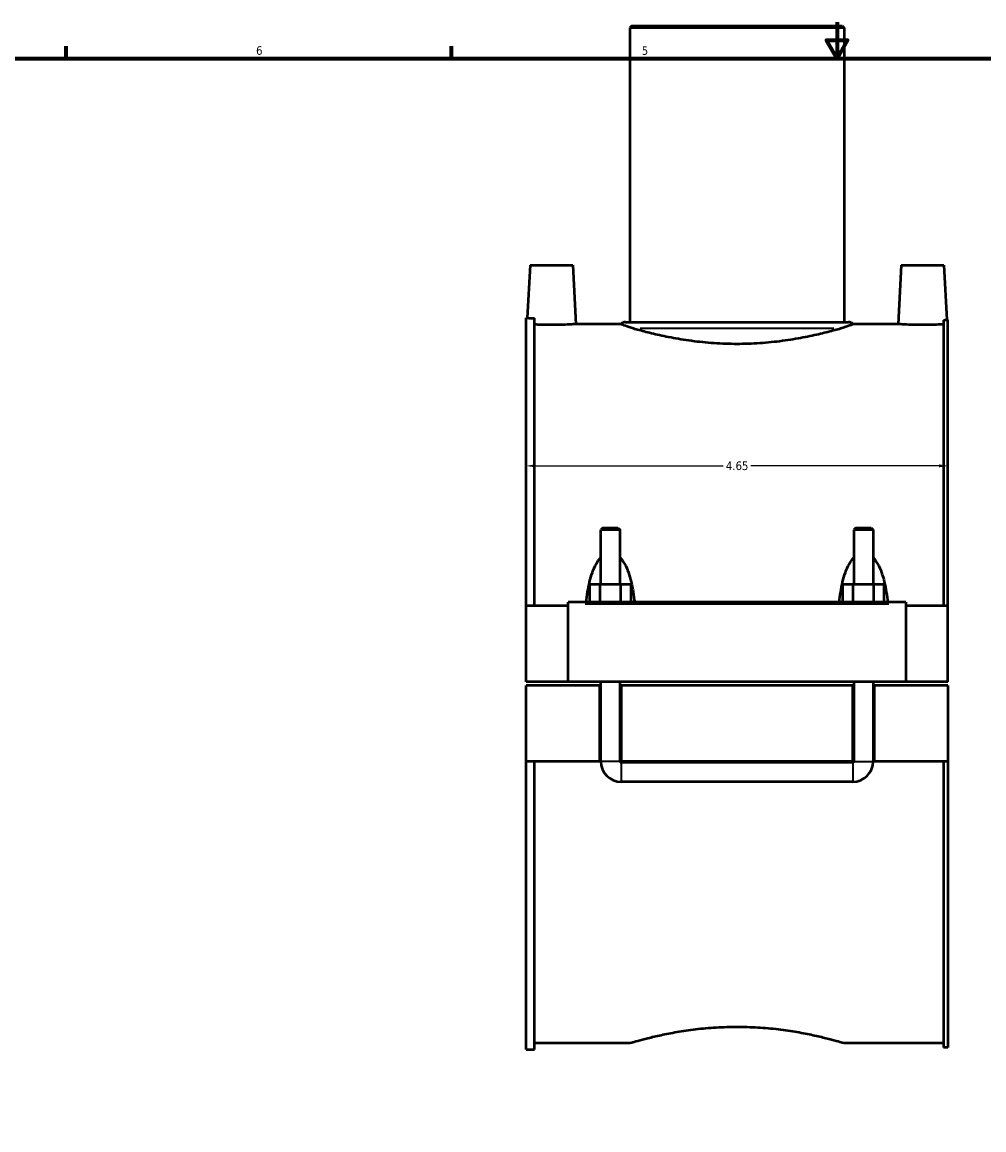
# Model space of a CAD drawing. Header units: inches. Extents: x -2.6 to 41.2, y -3 to 41.2.
# Tile 3 of 6: x 8 to 18.6, y 9.2 to 21.4. Entities that reach past the tile are written whole.
import ezdxf

# ---------------------------------------------------------------- set-up
doc = ezdxf.new("R2010")
doc.units = ezdxf.units.IN
doc.header["$MEASUREMENT"] = 0
for name, color, linetype, lineweight in [('Border (ANSI)', 7, 'Continuous', 70), ('Dimension (ANSI)', 7, 'Continuous', 25), ('Visible (ANSI)', 7, 'Continuous', 50), ('Visible Narrow (ANSI)', 7, 'Continuous', 35)]:
    doc.layers.add(name, color=color, linetype=linetype, lineweight=lineweight)
doc.styles.add('Note Text (ANSI)', font='tahoma.ttf')
doc.dimstyles.new('Default (ANSI)', dxfattribs={"dimtxt": 0.094488, "dimasz": 0.098425, "dimexe": 0.125, "dimexo": 0.0625, "dimgap": 0.031496, "dimtad": 0, "dimtih": 1, "dimtoh": 1, "dimrnd": 1e-08, "dimzin": 4, "dimdsep": 46, "dimtxsty": 'Note Text (ANSI)', "dimcen": 0.09, "dimdle": 0.393701, "dimclrd": 256, "dimclre": 256, "dimclrt": 5, "dimadec": 0, "dimazin": 1, "dimtfac": 1, "dimtofl": 0, "dimtmove": 0, "dimatfit": 3, "dimfxl": 1, "dimtolj": 1, "dimtzin": 4, "dimlwd": -1, "dimlwe": -1, "dimarcsym": 0})

# ---------------------------------------------------------------- blocks, each defined once
blk = doc.blocks.new('Borders Default Border')
at = {"layer": 'Border (ANSI)'}
for p, q in [((8.5, 21), (8.5, 21.134)), ((12.75, 21), (12.75, 21.134))]:
    blk.add_line(p, q, dxfattribs=at)
at = {"layer": 'Border (ANSI)', "flags": 128}
for points in [[(17, 21.4), (17, 21), (16.885, 21.2), (17.115, 21.2), (17, 21)], [(0.5, 1), (0.5, 21), (33.5, 21), (33.5, 1), (0.5, 1)]]:
    blk.add_lwpolyline(points, dxfattribs=at)
at = {"layer": 'Border (ANSI)', "color": 5, "true_color": 0x0000ff, "char_height": 0.0945, "attachment_point": 7, "style": 'Note Text (ANSI)'}
for s, insert in [('6', (10.595, 21.038)), ('5', (14.847, 21.038))]:
    blk.add_mtext(s, dxfattribs=dict(at, insert=insert))
blk = doc.blocks.new('*D9')
at = {"layer": 'Defpoints', "color": 0, "transparency": 16777216}
for p in [(13.572, 16.551), (18.222, 16.54), (18.222, 16.506)]:
    blk.add_point(p, dxfattribs=at)
at = {"layer": 'Dimension (ANSI)', "transparency": 16777216}
for p, q in [((13.67, 16.506), (15.744, 16.506)), ((18.123, 16.506), (16.05, 16.506))]:
    blk.add_line(p, q, dxfattribs=at)
for points in [[(13.67, 16.523), (13.67, 16.49), (13.572, 16.506)], [(18.123, 16.523), (18.123, 16.49), (18.222, 16.506)]]:
    blk.add_solid(points, dxfattribs=at)
at = {"layer": 'Dimension (ANSI)', "color": 5, "transparency": 16777216, "insert": (15.775, 16.555), "char_height": 0.0945, "attachment_point": 1, "style": 'Note Text (ANSI)'}
blk.add_mtext('\\A1;4.65', dxfattribs=at)

msp = doc.modelspace()

# ---------------------------------------------------------------- linework, layer by layer
at = {"layer": 'Visible (ANSI)'}
for p, q in [((14.737, 21.36), (14.714, 21.336)), ((17.08, 21.336), (14.714, 21.336)), ((14.714, 21.336), (14.714, 18.091)), ((14.737, 21.36), (17.056, 21.36)), ((17.056, 21.36), (17.08, 21.336)), ((17.08, 21.336), (17.08, 18.091)), ((13.615, 18.721), (13.584, 18.138)), ((13.615, 18.721), (14.087, 18.721)), ((14.087, 18.721), (14.121, 18.07)), ((17.707, 18.721), (17.673, 18.07)), ((17.707, 18.721), (18.179, 18.721)), ((18.179, 18.721), (18.211, 18.116)), ((13.572, 14.963), (13.572, 18.138)), ((13.572, 18.138), (13.584, 18.138)), ((13.665, 14.963), (13.665, 18.134)), ((14.666, 18.091), (17.127, 18.091)), ((18.175, 18.114), (18.175, 14.963)), ((18.222, 18.116), (18.211, 18.116)), ((18.222, 14.963), (18.222, 18.116)), ((14.616, 18.07), (14.121, 18.07)), ((17.673, 18.07), (17.178, 18.07)), ((14.419, 15.822), (14.396, 15.799)), ((14.608, 15.799), (14.396, 15.799)), ((14.396, 15.2), (14.396, 15.799)), ((14.419, 15.822), (14.585, 15.822)), ((14.585, 15.822), (14.608, 15.799)), ((14.608, 15.2), (14.608, 15.799)), ((17.209, 15.822), (17.186, 15.799)), ((17.398, 15.799), (17.186, 15.799)), ((17.186, 15.799), (17.186, 15.2)), ((17.209, 15.822), (17.375, 15.822)), ((17.375, 15.822), (17.398, 15.799)), ((17.398, 15.799), (17.398, 15.2)), ((14.275, 15.2), (14.388, 15.2)), ((14.275, 15.003), (14.275, 15.2)), ((14.388, 15.2), (14.616, 15.2)), ((14.388, 15.003), (14.388, 15.2)), ((14.616, 15.2), (14.729, 15.2)), ((14.616, 15.003), (14.616, 15.2)), ((14.729, 15.003), (14.729, 15.2)), ((17.065, 15.2), (17.178, 15.2)), ((17.065, 15.003), (17.065, 15.2)), ((17.178, 15.2), (17.406, 15.2)), ((17.178, 15.003), (17.178, 15.2)), ((17.406, 15.2), (17.519, 15.2)), ((17.406, 15.003), (17.406, 15.2)), ((17.519, 15.003), (17.519, 15.2)), ((14.037, 14.963), (13.572, 14.963)), ((13.572, 14.124), (13.572, 14.963)), ((14.037, 14.983), (14.037, 15.003)), ((17.757, 15.003), (14.037, 15.003)), ((14.037, 14.124), (14.037, 14.983)), ((17.757, 15.003), (17.757, 14.983)), ((17.757, 14.983), (17.757, 14.124)), ((18.222, 14.963), (17.757, 14.963)), ((18.222, 14.124), (18.222, 14.963)), ((14.037, 14.124), (13.572, 14.124)), ((13.572, 13.246), (13.572, 14.085)), ((14.384, 14.085), (13.572, 14.085)), ((17.757, 14.124), (14.037, 14.124)), ((14.384, 13.246), (14.384, 14.085)), ((14.384, 14.085), (14.396, 14.085)), ((14.396, 13.246), (14.396, 14.124)), ((14.608, 13.246), (14.608, 14.124)), ((14.608, 14.085), (14.62, 14.085)), ((17.174, 14.085), (14.62, 14.085)), ((14.62, 14.085), (14.62, 13.246)), ((17.174, 13.246), (17.174, 14.085)), ((17.174, 14.085), (17.186, 14.085)), ((17.186, 14.124), (17.186, 13.246)), ((17.398, 14.124), (17.398, 13.246)), ((17.398, 14.085), (17.41, 14.085)), ((18.222, 14.085), (17.41, 14.085)), ((17.41, 14.085), (17.41, 13.246)), ((18.222, 14.124), (17.757, 14.124)), ((18.222, 14.085), (18.222, 13.246)), ((13.572, 10.071), (13.572, 13.246)), ((14.384, 13.246), (13.572, 13.246)), ((13.665, 10.071), (13.665, 13.246)), ((14.396, 13.246), (14.384, 13.246)), ((14.62, 13.246), (14.608, 13.246)), ((17.174, 13.246), (14.62, 13.246)), ((17.174, 13.234), (14.62, 13.234)), ((17.186, 13.246), (17.174, 13.246)), ((17.41, 13.246), (17.398, 13.246)), ((18.222, 13.246), (17.41, 13.246)), ((18.175, 13.246), (18.175, 10.093)), ((18.222, 13.246), (18.222, 10.093)), ((17.174, 13.022), (14.62, 13.022)), ((13.572, 10.071), (13.665, 10.071)), ((14.714, 10.14), (13.665, 10.14)), ((18.175, 10.14), (17.08, 10.14)), ((18.222, 10.093), (18.175, 10.093))]:
    msp.add_line(p, q, dxfattribs=at)
for centre, radius, start, end in [((14.666, 18.02), 0.071, 90, 135.4652), ((17.127, 18.02), 0.071, 44.5348, 90), ((14.62, 13.246), 0.224, 180, 270), ((14.62, 13.246), 0.0118, 180, 270), ((17.174, 13.246), 0.224, 270, 0), ((17.174, 13.246), 0.0118, 270, 0)]:
    msp.add_arc(centre, radius, start, end, dxfattribs=at)
for points, knots in [([(13.584, 18.138), (13.584, 18.138), (13.591, 18.138), (13.618, 18.136), (13.638, 18.135), (13.663, 18.134), (13.664, 18.134), (13.665, 18.134)], [1.0220714, 1.0220714, 1.0220714, 1.0220714, 1.2775384, 1.2775384, 1.5330054, 1.5330054, 1.542684, 1.542684, 1.542684, 1.542684]), ([(18.175, 18.114), (18.181, 18.114), (18.186, 18.115), (18.204, 18.116), (18.211, 18.116), (18.211, 18.116)], [0.6879656, 0.6879656, 0.6879656, 0.6879656, 0.7699603, 0.7699603, 1.0265449, 1.0265449, 1.0265449, 1.0265449]), ([(13.851, 18.06), (13.817, 18.06), (13.781, 18.061), (13.716, 18.063), (13.688, 18.064), (13.665, 18.065)], [0, 0, 0, 0, 0.2590322, 0.2590322, 0.4994514, 0.4994514, 0.4994514, 0.4994514]), ([(14.121, 18.07), (14.121, 18.07), (14.114, 18.069), (14.087, 18.068), (14.066, 18.066), (14.018, 18.064), (13.988, 18.063), (13.921, 18.061), (13.885, 18.06), (13.851, 18.06)], [3.107748, 3.107748, 3.107748, 3.107748, 3.366674, 3.366674, 3.6256, 3.6256, 3.884632, 3.884632, 4.143664, 4.143664, 4.143664, 4.143664]), ([(14.756, 18.02), (14.722, 18.03), (14.691, 18.04), (14.643, 18.058), (14.629, 18.064), (14.619, 18.068), (14.617, 18.069), (14.616, 18.07), (14.616, 18.07), (14.616, 18.07)], [10.511934, 10.511934, 10.511934, 10.511934, 11.193761, 11.193761, 11.885408, 11.885408, 12.12366, 12.12366, 12.259484, 12.259484, 12.259484, 12.259484]), ([(15.897, 17.85), (15.814, 17.85), (15.729, 17.853), (15.561, 17.864), (15.477, 17.873), (15.317, 17.894), (15.24, 17.907), (15.099, 17.934), (15.034, 17.948), (14.919, 17.975), (14.865, 17.989), (14.796, 18.009), (14.775, 18.014), (14.756, 18.02)], [0, 0, 0, 0, 0.627765, 0.627765, 1.25553, 1.25553, 1.883295, 1.883295, 2.51106, 2.51106, 3.138553, 3.138553, 3.426308, 3.426308, 3.426308, 3.426308]), ([(17.038, 18.02), (17.019, 18.014), (16.998, 18.009), (16.928, 17.989), (16.874, 17.975), (16.76, 17.948), (16.695, 17.934), (16.553, 17.907), (16.477, 17.894), (16.317, 17.873), (16.233, 17.864), (16.064, 17.853), (15.979, 17.85), (15.897, 17.85)], [16.657811, 16.657811, 16.657811, 16.657811, 16.945567, 16.945567, 17.573059, 17.573059, 18.200824, 18.200824, 18.828589, 18.828589, 19.456354, 19.456354, 20.084119, 20.084119, 20.084119, 20.084119]), ([(17.178, 18.07), (17.178, 18.07), (17.178, 18.07), (17.178, 18.07), (17.177, 18.069), (17.174, 18.068), (17.171, 18.067), (17.159, 18.062), (17.15, 18.058), (17.114, 18.044), (17.082, 18.033), (17.038, 18.02)], [12.259484, 12.259484, 12.259484, 12.259484, 12.290306, 12.290306, 12.469798, 12.469798, 12.786442, 12.786442, 13.210083, 13.210083, 13.916538, 13.916538, 13.916538, 13.916538]), ([(17.943, 18.06), (17.909, 18.06), (17.873, 18.061), (17.806, 18.063), (17.776, 18.064), (17.728, 18.066), (17.707, 18.068), (17.679, 18.069), (17.673, 18.07), (17.673, 18.07)], [0, 0, 0, 0, 0.259032, 0.259032, 0.518064, 0.518064, 0.77699, 0.77699, 1.035916, 1.035916, 1.035916, 1.035916]), ([(18.175, 18.067), (18.164, 18.067), (18.149, 18.066), (18.11, 18.064), (18.08, 18.063), (18.013, 18.061), (17.977, 18.06), (17.943, 18.06)], [3.4595387, 3.4595387, 3.4595387, 3.4595387, 3.6255995, 3.6255995, 3.8846317, 3.8846317, 4.1436639, 4.1436639, 4.1436639, 4.1436639]), ([(14.235, 15.003), (14.236, 15.012), (14.237, 15.021), (14.248, 15.107), (14.26, 15.182), (14.288, 15.288), (14.299, 15.322), (14.325, 15.388), (14.341, 15.42), (14.37, 15.465), (14.382, 15.48), (14.396, 15.494)], [1.06555, 1.06555, 1.06555, 1.06555, 1.134268, 1.134268, 1.701402, 1.701402, 1.98497, 1.98497, 2.268537, 2.268537, 2.414522, 2.414522, 2.414522, 2.414522]), ([(14.608, 15.494), (14.622, 15.48), (14.633, 15.465), (14.663, 15.42), (14.678, 15.388), (14.705, 15.322), (14.715, 15.288), (14.743, 15.182), (14.756, 15.107), (14.766, 15.021), (14.767, 15.012), (14.768, 15.003)], [3.038444, 3.038444, 3.038444, 3.038444, 3.184429, 3.184429, 3.467996, 3.467996, 3.751563, 3.751563, 4.318698, 4.318698, 4.387416, 4.387416, 4.387416, 4.387416]), ([(17.025, 15.003), (17.026, 15.012), (17.027, 15.021), (17.038, 15.107), (17.05, 15.182), (17.078, 15.288), (17.089, 15.322), (17.115, 15.388), (17.131, 15.42), (17.16, 15.465), (17.172, 15.48), (17.186, 15.494)], [1.06555, 1.06555, 1.06555, 1.06555, 1.134268, 1.134268, 1.701402, 1.701402, 1.98497, 1.98497, 2.268537, 2.268537, 2.414522, 2.414522, 2.414522, 2.414522]), ([(17.398, 15.494), (17.412, 15.48), (17.423, 15.465), (17.453, 15.42), (17.468, 15.388), (17.495, 15.322), (17.505, 15.288), (17.533, 15.182), (17.546, 15.107), (17.556, 15.021), (17.557, 15.012), (17.558, 15.003)], [3.038444, 3.038444, 3.038444, 3.038444, 3.184429, 3.184429, 3.467996, 3.467996, 3.751563, 3.751563, 4.318698, 4.318698, 4.387416, 4.387416, 4.387416, 4.387416]), ([(14.714, 10.14), (14.714, 10.14), (14.721, 10.142), (14.751, 10.151), (14.774, 10.157), (14.835, 10.174), (14.872, 10.184), (14.959, 10.206), (15.008, 10.218), (15.113, 10.24), (15.172, 10.252), (15.3, 10.274), (15.37, 10.284), (15.516, 10.302), (15.592, 10.309), (15.745, 10.318), (15.822, 10.32), (15.897, 10.32)], [13.673668, 13.673668, 13.673668, 13.673668, 14.243321, 14.243321, 14.812974, 14.812974, 15.382628, 15.382628, 15.952281, 15.952281, 16.5221, 16.5221, 17.091919, 17.091919, 17.661738, 17.661738, 18.231557, 18.231557, 18.231557, 18.231557]), ([(15.897, 10.32), (15.972, 10.32), (16.049, 10.318), (16.202, 10.309), (16.278, 10.302), (16.424, 10.284), (16.493, 10.274), (16.622, 10.252), (16.681, 10.24), (16.786, 10.218), (16.835, 10.206), (16.921, 10.184), (16.959, 10.174), (17.02, 10.157), (17.043, 10.151), (17.073, 10.142), (17.08, 10.14), (17.08, 10.14)], [0, 0, 0, 0, 0.569819, 0.569819, 1.139638, 1.139638, 1.709457, 1.709457, 2.279277, 2.279277, 2.84893, 2.84893, 3.418583, 3.418583, 3.988236, 3.988236, 4.557889, 4.557889, 4.557889, 4.557889])]:
    msp.add_open_spline(points, degree=3, knots=knots, dxfattribs=at)
at = {"layer": 'Visible Narrow (ANSI)'}
for p, q in [((16.964, 18.02), (14.829, 18.02)), ((14.223, 14.983), (17.571, 14.983)), ((14.607, 13.246), (14.397, 13.246)), ((14.62, 13.233), (14.62, 13.023)), ((17.174, 13.233), (17.174, 13.023)), ((17.187, 13.246), (17.397, 13.246))]:
    msp.add_line(p, q, dxfattribs=at)

# ---------------------------------------------------------------- block references
msp.add_blockref('Borders Default Border', (0, 0))

# ---------------------------------------------------------------- dimensions: what is measured, and where the dimension line sits
at = {"layer": 'Dimension (ANSI)'}
dim = msp.add_linear_dim(base=(18.222, 16.506), p1=(13.572, 16.551), p2=(18.222, 16.54), angle=180, dimstyle='Default (ANSI)', override={"dimgap": 0.031496, "dimtih": 0, "dimtoh": 0, "dimdec": 2, "dimse1": 1, "dimse2": 1, "dimtol": 0, "dimlim": 0, "dimtp": 0, "dimtm": 0, "dimtdec": 2, "dimatfit": 1}, dxfattribs=at)
dim.commit()
dim.dimension.update_dxf_attribs({"geometry": '*D9', "text_midpoint": (15.897, 16.506), "dimtype": 160})

doc.saveas('drawing.dxf')
